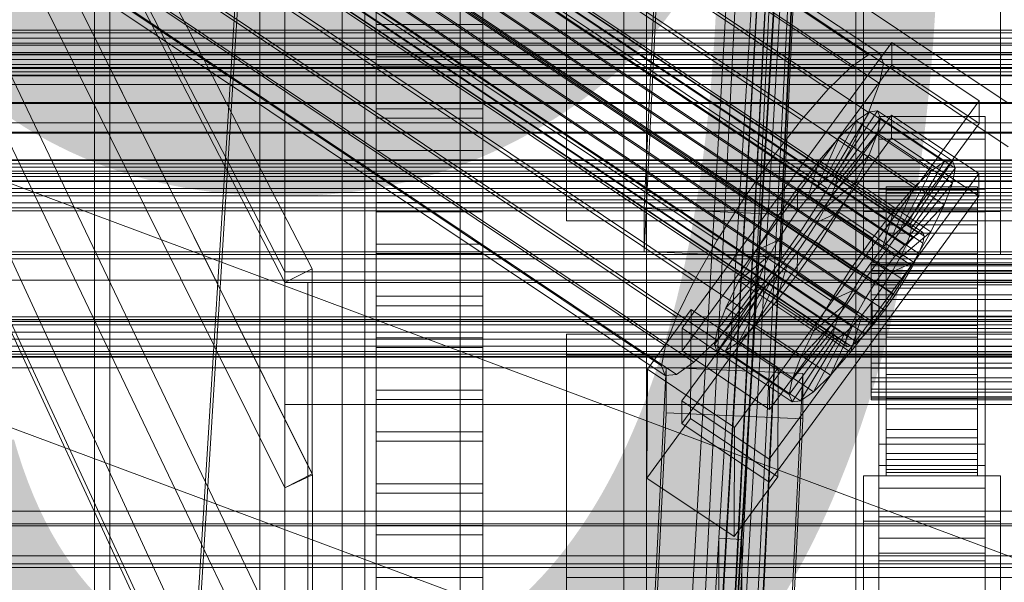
# Model space of a CAD drawing. Header units: millimetres. Extents: x -2233 to 65662, y -50530 to 6847.
# Tile 45 of 256: x -260 to -130, y -35165 to -35091. Entities that reach past the tile are written whole.
import ezdxf

# ---------------------------------------------------------------- set-up
doc = ezdxf.new("R2010")
doc.units = ezdxf.units.MM
for name, color, linetype, lineweight in [('COTAS_O', 1, 'Continuous', 0), ('frontal_C01', 7, 'Continuous', 0), ('frontal_C02', 7, 'Continuous', 0), ('frontal_C03', 7, 'Continuous', 0), ('frontal_C04', 7, 'Continuous', 0), ('frontal_C05', 7, 'Continuous', 0), ('frontal_mix-C02', 7, 'Continuous', 0), ('frontal_secador', 7, 'Continuous', 0), ('frontal_tolva-C01', 7, 'Continuous', 0)]:
    doc.layers.add(name, color=color, linetype=linetype, lineweight=lineweight)
doc.dimstyles.new('R19_100', dxfattribs={"dimtxt": 250, "dimasz": 150, "dimexe": 150, "dimexo": 80, "dimgap": 100, "dimtad": 1, "dimtih": 1, "dimtoh": 1, "dimdsep": 46, "dimcen": 0.09, "dimadec": 0, "dimazin": 0, "dimtfac": 1, "dimtdec": 4, "dimtofl": 0, "dimtmove": 0, "dimatfit": 3, "dimfxl": 1, "dimtolj": 1, "dimtzin": 0, "dimarcsym": 0})

# ---------------------------------------------------------------- blocks, each defined once
blk = doc.blocks.new('DIM_R32_41')
at = {"layer": 'COTAS_O'}
for p, q in [((-1850, -34800), (-1850, -35500)), ((-150, -34800), (-150, -35500)), ((-1850, -35500), (-1700, -35455)), ((-150, -35500), (-300, -35455)), ((-150, -35500), (-1850, -35500)), ((-1850, -35500), (-1700, -35545)), ((-150, -35500), (-300, -35545))]:
    blk.add_line(p, q, dxfattribs=at)
blk.add_text('1700 O', height=250, rotation=180, dxfattribs=at).set_placement((-1000, -35600))
blk = doc.blocks.new('DIM_R32_45')
at = {"layer": 'COTAS_O'}
for p, q in [((-1480, -35300), (-1330, -35255)), ((490, -35300), (340, -35255)), ((-1480, -36000), (-1480, -35300)), ((-1480, -35300), (490, -35300)), ((-1480, -35300), (-1330, -35345)), ((490, -35300), (340, -35345)), ((490, -36000), (490, -35300))]:
    blk.add_line(p, q, dxfattribs=at)
blk.add_text('1970 O', height=250, dxfattribs=at).set_placement((-495, -35200))
blk = doc.blocks.new('DIM_R32_47')
at = {"layer": 'COTAS_O'}
for p, q in [((-1400, -35300), (-1250, -35255)), ((1400, -35300), (1250, -35255)), ((-1400, -36000), (-1400, -35300)), ((-1400, -35300), (1400, -35300)), ((-1400, -35300), (-1250, -35345)), ((1400, -35300), (1250, -35345)), ((1400, -36000), (1400, -35300))]:
    blk.add_line(p, q, dxfattribs=at)
blk.add_text('2800 O', height=250, dxfattribs=at).set_placement((0, -35200))

msp = doc.modelspace()

# ---------------------------------------------------------------- linework, layer by layer
at = {"layer": 'frontal_C01'}
for p, q in [((-250, -33252.594), (-250, -35948.128)), ((-250, -35952.922), (-250, -33257.389)), ((-228.298, -34955.558), (-228.298, -35230.562)), ((-228.298, -35236.321), (-228.298, -34961.317)), ((-177.811, -35116.257), (-174.943, -35056.694)), ((-156.962, -35057.491), (-159.83, -35117.054)), ((-177.811, -35121.903), (-174.943, -35062.34)), ((-159.83, -35122.7), (-156.962, -35063.137)), ((-149, -35116.654), (-149, -35070.99)), ((-131, -35070.99), (-131, -35116.654)), ((-149, -35122.299), (-149, -35076.635)), ((-131, -35122.299), (-131, -35076.635)), ((-425, -35111.348), (425, -35111.348)), ((-159.83, -35117.054), (-177.811, -35116.257)), ((-177.811, -35116.257), (-177.811, -35121.903)), ((-159.83, -35122.7), (-159.83, -35117.054)), ((-131, -35116.654), (-149, -35116.654)), ((-149, -35116.654), (-149, -35122.299)), ((-131, -35122.299), (-131, -35116.654)), ((-177.811, -35121.903), (-159.83, -35122.7)), ((425, -35122.86), (-425, -35122.86)), ((-149, -35122.299), (-131, -35122.299)), ((425, -35125.687), (-425, -35125.687)), ((-425, -35137.199), (425, -35137.199)), ((430, -35161.857), (-430, -35161.857))]:
    msp.add_line(p, q, dxfattribs=at)
at = {"layer": 'frontal_C02'}
for p, q in [((-250, -32921.727), (-250, -35767.183)), ((-250, -35771.953), (-250, -32926.497)), ((-332.629, -34972.831), (-148.32, -35096.086)), ((-331.181, -34972.673), (-146.872, -35095.928)), ((-334.938, -34974.419), (-150.629, -35097.673)), ((-330.692, -34973.956), (-146.383, -35097.211)), ((-356.348, -34977.08), (-142.549, -35120.055)), ((-355.53, -34976.517), (-141.731, -35119.493)), ((-355.017, -34976.461), (-141.218, -35119.437)), ((-354.844, -34976.916), (-141.045, -35119.891)), ((-337.95, -34977.328), (-153.641, -35100.582)), ((-331.197, -34976.592), (-146.887, -35099.847)), ((-357.415, -34978.111), (-143.617, -35121.086)), ((-355.022, -34977.85), (-141.224, -35120.825)), ((-358.659, -34979.539), (-144.861, -35122.515)), ((-355.541, -34979.2), (-141.742, -35122.175)), ((-356.363, -34980.873), (-142.565, -35123.849)), ((-332.659, -34980.402), (-148.35, -35103.656)), ((-146.196, -35124.244), (-359.995, -34981.269)), ((-341.461, -34981.36), (-157.152, -35104.615)), ((-361.332, -34983.181), (-147.533, -35126.157)), ((-357.434, -34982.757), (-143.635, -35125.732)), ((-358.68, -34984.722), (-144.881, -35127.697)), ((-334.981, -34985.125), (-150.672, -35108.379)), ((-362.578, -34985.146), (-148.779, -35128.121)), ((-160.922, -35109.496), (-345.231, -34986.241)), ((-363.648, -34987.029), (-149.85, -35130.005)), ((-360.017, -34986.634), (-146.218, -35129.609)), ((-364.471, -34988.703), (-150.672, -35131.678)), ((-361.352, -34988.363), (-147.554, -35131.339)), ((-364.989, -34990.053), (-151.191, -35133.028)), ((-362.596, -34989.792), (-148.798, -35132.768)), ((-365.168, -34990.987), (-151.369, -35133.962)), ((-364.995, -34991.441), (-151.196, -35134.417)), ((-364.482, -34991.386), (-150.683, -35134.361)), ((-363.664, -34990.823), (-149.865, -35133.798)), ((-338.003, -34990.44), (-153.694, -35113.695)), ((-349.002, -34991.638), (-164.693, -35114.893)), ((-341.52, -34995.985), (-157.211, -35119.24)), ((-352.519, -34997.183), (-168.21, -35120.438)), ((-345.291, -35001.382), (-160.982, -35124.637)), ((-355.541, -35002.499), (-171.232, -35125.753)), ((-349.061, -35006.263), (-164.752, -35129.518)), ((-357.863, -35007.222), (-173.554, -35130.477)), ((-352.572, -35010.296), (-168.263, -35133.55)), ((-359.326, -35011.031), (-175.016, -35134.286)), ((-355.584, -35013.205), (-171.275, -35136.46)), ((-359.83, -35013.667), (-175.521, -35136.922)), ((-357.893, -35014.793), (-173.584, -35138.047)), ((-359.341, -35014.95), (-175.032, -35138.205)), ((-228.298, -35036.685), (-250, -35386.887)), ((-130, -35102.421), (-228.298, -35036.685)), ((-250, -35392.618), (-228.298, -35042.415)), ((-228.298, -35042.415), (-130, -35108.151)), ((-172.809, -35131.994), (-145.277, -35094.471)), ((-145.289, -35097.452), (-145.277, -35094.471)), ((-145.277, -35094.471), (-133.809, -35102.14)), ((-150.629, -35097.673), (-148.32, -35096.086)), ((-148.32, -35096.086), (-146.872, -35095.928)), ((-146.872, -35095.928), (-146.383, -35097.211)), ((-145.289, -35097.452), (-172.821, -35134.974)), ((-146.383, -35097.211), (-146.887, -35099.847)), ((-133.821, -35105.121), (-145.289, -35097.452)), ((-153.641, -35100.582), (-150.629, -35097.673)), ((-146.887, -35099.847), (-148.35, -35103.656)), ((-157.152, -35104.615), (-153.641, -35100.582)), ((-133.809, -35102.14), (-161.341, -35139.663)), ((-133.809, -35102.14), (-133.821, -35105.121)), ((-172.847, -35141.531), (-145.315, -35104.009)), ((-153.199, -35111.823), (-148.226, -35103.563)), ((-152.686, -35111.768), (-147.143, -35103.445)), ((-148.35, -35103.656), (-150.672, -35108.379)), ((-148.226, -35103.563), (-149.953, -35104.751)), ((-147.143, -35103.445), (-148.226, -35103.563)), ((-148.226, -35103.563), (-138.396, -35110.137)), ((-147.143, -35103.445), (-137.313, -35110.019)), ((-146.777, -35104.405), (-147.143, -35103.445)), ((-145.327, -35106.989), (-145.315, -35104.009)), ((-145.315, -35104.009), (-133.847, -35111.678)), ((-161.353, -35142.643), (-133.821, -35105.121)), ((-160.922, -35109.496), (-157.152, -35104.615)), ((-154.017, -35112.386), (-149.953, -35104.751)), ((-152.513, -35112.222), (-146.777, -35104.405)), ((-149.953, -35104.751), (-152.207, -35106.927)), ((-149.953, -35104.751), (-140.123, -35111.324)), ((-147.155, -35106.377), (-146.777, -35104.405)), ((-147, -35107.163), (-147, -35104.183)), ((-147, -35104.183), (-133, -35104.183)), ((-147, -35150.001), (-147, -35104.183)), ((-146.777, -35104.405), (-136.948, -35110.979)), ((-133, -35104.183), (-133, -35107.163)), ((-133, -35104.183), (-133, -35150.001)), ((-152.692, -35113.156), (-147.155, -35106.377)), ((-148.249, -35109.226), (-147.155, -35106.377)), ((-147.155, -35106.377), (-137.325, -35112.95)), ((-145.327, -35106.989), (-172.859, -35144.512)), ((-155.085, -35113.417), (-152.207, -35106.927)), ((-152.207, -35106.927), (-154.833, -35109.943)), ((-152.207, -35106.927), (-142.377, -35113.501)), ((-133, -35107.163), (-147, -35107.163)), ((-147, -35107.163), (-147, -35152.982)), ((-133.859, -35114.659), (-145.327, -35106.989)), ((-133, -35152.982), (-133, -35107.163)), ((-150.672, -35108.379), (-153.694, -35113.695)), ((-153.21, -35114.506), (-148.249, -35109.226)), ((-149.985, -35112.76), (-148.249, -35109.226)), ((-148.249, -35109.226), (-138.419, -35115.8)), ((-164.693, -35114.893), (-160.922, -35109.496)), ((-154.833, -35109.943), (-157.653, -35113.595)), ((-156.329, -35114.846), (-154.833, -35109.943)), ((-154.833, -35109.943), (-145.003, -35116.517)), ((-138.396, -35110.137), (-143.369, -35118.397)), ((-137.313, -35110.019), (-142.856, -35118.341)), ((-140.123, -35111.324), (-138.396, -35110.137)), ((-138.396, -35110.137), (-137.313, -35110.019)), ((-137.313, -35110.019), (-136.948, -35110.979)), ((-133.847, -35111.678), (-161.379, -35149.2)), ((-154.017, -35112.386), (-153.199, -35111.823)), ((-153.199, -35111.823), (-152.686, -35111.768)), ((-143.369, -35118.397), (-153.199, -35111.823)), ((-142.856, -35118.341), (-152.686, -35111.768)), ((-152.686, -35111.768), (-152.513, -35112.222)), ((-140.123, -35111.324), (-144.188, -35118.96)), ((-136.948, -35110.979), (-142.683, -35118.796)), ((-142.377, -35113.501), (-140.123, -35111.324)), ((-136.948, -35110.979), (-137.325, -35112.95)), ((-133.847, -35111.678), (-133.859, -35114.659)), ((-155.085, -35113.417), (-154.017, -35112.386)), ((-154.033, -35116.18), (-149.985, -35112.76)), ((-144.188, -35118.96), (-154.017, -35112.386)), ((-152.692, -35113.156), (-153.21, -35114.506)), ((-152.513, -35112.222), (-152.692, -35113.156)), ((-142.862, -35119.73), (-152.692, -35113.156)), ((-142.683, -35118.796), (-152.513, -35112.222)), ((-152.246, -35116.736), (-149.985, -35112.76)), ((-149.985, -35112.76), (-140.156, -35119.333)), ((-137.325, -35112.95), (-142.862, -35119.73)), ((-137.325, -35112.95), (-138.419, -35115.8)), ((-157.653, -35113.595), (-160.474, -35117.632)), ((-157.653, -35113.595), (-157.665, -35116.575)), ((-147.823, -35120.168), (-157.653, -35113.595)), ((-153.694, -35113.695), (-157.211, -35119.24)), ((-156.329, -35114.846), (-155.085, -35113.417)), ((-145.255, -35119.99), (-155.085, -35113.417)), ((-147, -35116.701), (-147, -35113.721)), ((-147, -35113.721), (-133, -35113.721)), ((-147, -35159.539), (-147, -35113.721)), ((-146, -35123.404), (-146, -35113.412)), ((-146, -35113.412), (-146, -35113.858)), ((-146, -35113.412), (-134, -35113.412)), ((-146, -35114.26), (-146, -35113.412)), ((-146, -35123.615), (-146, -35113.858)), ((-146, -35113.858), (-146, -35115.568)), ((-146, -35113.858), (-134, -35113.858)), ((-146, -35123.806), (-146, -35114.26)), ((-146, -35114.26), (-134, -35114.26)), ((-146, -35116.344), (-146, -35114.26)), ((-142.377, -35113.501), (-145.255, -35119.99)), ((-145.003, -35116.517), (-142.377, -35113.501)), ((-134, -35113.858), (-134, -35113.412)), ((-134, -35113.412), (-134, -35123.404)), ((-134, -35113.412), (-134, -35114.26)), ((-134, -35115.568), (-134, -35113.858)), ((-134, -35113.858), (-134, -35123.615)), ((-134, -35114.26), (-134, -35123.806)), ((-134, -35114.26), (-134, -35116.344)), ((-133, -35113.721), (-133, -35116.701)), ((-133, -35113.721), (-133, -35159.539)), ((-168.21, -35120.438), (-164.693, -35114.893)), ((-161.391, -35152.181), (-133.859, -35114.659)), ((-157.665, -35116.575), (-156.329, -35114.846)), ((-146.499, -35121.419), (-156.329, -35114.846)), ((-153.21, -35114.506), (-154.033, -35116.18)), ((-143.38, -35121.08), (-153.21, -35114.506)), ((-146, -35124.425), (-146, -35115.568)), ((-146, -35115.568), (-146, -35118.424)), ((-146, -35115.568), (-134, -35115.568)), ((-134, -35118.424), (-134, -35115.568)), ((-134, -35115.568), (-134, -35124.425)), ((-159.001, -35118.487), (-157.665, -35116.575)), ((-157.665, -35116.575), (-147.835, -35123.149)), ((-154.033, -35116.18), (-155.103, -35118.063)), ((-155.103, -35118.063), (-152.246, -35116.736)), ((-154.877, -35120.883), (-152.246, -35116.736)), ((-144.203, -35122.753), (-154.033, -35116.18)), ((-152.246, -35116.736), (-142.416, -35123.309)), ((-147.823, -35120.168), (-145.003, -35116.517)), ((-133, -35116.701), (-147, -35116.701)), ((-147, -35116.701), (-147, -35162.519)), ((-145.003, -35116.517), (-146.499, -35121.419)), ((-146, -35124.793), (-146, -35116.344)), ((-146, -35116.344), (-134, -35116.344)), ((-146, -35119.521), (-146, -35116.344)), ((-138.419, -35115.8), (-143.38, -35121.08)), ((-138.419, -35115.8), (-140.156, -35119.333)), ((-134, -35116.344), (-134, -35124.793)), ((-134, -35116.344), (-134, -35119.521)), ((-133, -35162.519), (-133, -35116.701)), ((-160.474, -35117.632), (-163.105, -35121.78)), ((-159.001, -35118.487), (-160.474, -35117.632)), ((-160.474, -35117.632), (-150.644, -35124.205)), ((-155.103, -35118.063), (-156.35, -35120.028)), ((-145.274, -35124.637), (-155.103, -35118.063)), ((-142.856, -35118.341), (-143.369, -35118.397)), ((-142.683, -35118.796), (-142.856, -35118.341)), ((-157.211, -35119.24), (-160.982, -35124.637)), ((-160.247, -35120.452), (-159.001, -35118.487)), ((-149.171, -35125.061), (-159.001, -35118.487)), ((-146, -35125.778), (-146, -35118.424)), ((-146, -35118.424), (-146, -35122.233)), ((-146, -35118.424), (-134, -35118.424)), ((-146, -35126.298), (-146, -35119.521)), ((-146, -35119.521), (-134, -35119.521)), ((-146, -35123.577), (-146, -35119.521)), ((-144.188, -35118.96), (-145.255, -35119.99)), ((-140.156, -35119.333), (-144.203, -35122.753)), ((-143.369, -35118.397), (-144.188, -35118.96)), ((-142.862, -35119.73), (-142.683, -35118.796)), ((-142.549, -35120.055), (-141.731, -35119.493)), ((-140.156, -35119.333), (-142.416, -35123.309)), ((-141.731, -35119.493), (-141.218, -35119.437)), ((-141.218, -35119.437), (-141.045, -35119.891)), ((-134, -35122.233), (-134, -35118.424)), ((-134, -35118.424), (-134, -35125.778)), ((-134, -35119.521), (-134, -35126.298)), ((-134, -35119.521), (-134, -35123.577)), ((-171.232, -35125.753), (-168.21, -35120.438)), ((-160.247, -35120.452), (-163.105, -35121.78)), ((-161.318, -35122.336), (-160.247, -35120.452)), ((-150.417, -35127.026), (-160.247, -35120.452)), ((-157.698, -35124.921), (-154.877, -35120.883)), ((-156.35, -35120.028), (-157.686, -35121.94)), ((-156.35, -35120.028), (-154.877, -35120.883)), ((-146.52, -35126.601), (-156.35, -35120.028)), ((-154.877, -35120.883), (-145.047, -35127.457)), ((-150.644, -35124.205), (-147.823, -35120.168)), ((-147.835, -35123.149), (-147.823, -35120.168)), ((-145.255, -35119.99), (-146.499, -35121.419)), ((-143.617, -35121.086), (-142.549, -35120.055)), ((-143.38, -35121.08), (-142.862, -35119.73)), ((-141.224, -35120.825), (-141.742, -35122.175)), ((-141.045, -35119.891), (-141.224, -35120.825)), ((-163.105, -35121.78), (-165.365, -35125.756)), ((-163.105, -35121.78), (-153.275, -35128.353)), ((-157.686, -35121.94), (-159.022, -35123.67)), ((-157.686, -35121.94), (-157.698, -35124.921)), ((-147.856, -35128.514), (-157.686, -35121.94)), ((-146.499, -35121.419), (-147.835, -35123.149)), ((-146, -35127.582), (-146, -35122.233)), ((-146, -35122.233), (-146, -35126.734)), ((-146, -35122.233), (-134, -35122.233)), ((-144.861, -35122.515), (-143.617, -35121.086)), ((-144.203, -35122.753), (-143.38, -35121.08)), ((-141.742, -35122.175), (-142.565, -35123.849)), ((-134, -35126.734), (-134, -35122.233)), ((-134, -35122.233), (-134, -35127.582)), ((-161.318, -35122.336), (-165.365, -35125.756)), ((-162.14, -35124.009), (-161.318, -35122.336)), ((-151.488, -35128.909), (-161.318, -35122.336)), ((-147.835, -35123.149), (-149.171, -35125.061)), ((-148, -35123.806), (-148, -35123.404)), ((-148, -35123.404), (-148, -35123.615)), ((-148, -35123.404), (148, -35123.404)), ((-146.196, -35124.244), (-144.861, -35122.515)), ((-146, -35123.615), (-146, -35123.404)), ((-134, -35123.404), (-146, -35123.404)), ((-146, -35123.404), (-146, -35123.806)), ((-145.274, -35124.637), (-144.203, -35122.753)), ((-142.416, -35123.309), (-145.274, -35124.637)), ((-142.416, -35123.309), (-145.047, -35127.457)), ((-134, -35123.404), (-134, -35123.615)), ((-134, -35123.806), (-134, -35123.404)), ((-162.14, -35124.009), (-167.102, -35129.289)), ((-160.982, -35124.637), (-164.752, -35129.518)), ((-162.659, -35125.359), (-162.14, -35124.009)), ((-152.311, -35130.583), (-162.14, -35124.009)), ((-159.022, -35123.67), (-160.518, -35128.572)), ((-159.022, -35123.67), (-160.266, -35125.098)), ((-149.192, -35130.243), (-159.022, -35123.67)), ((-153.275, -35128.353), (-150.644, -35124.205)), ((-150.644, -35124.205), (-149.171, -35125.061)), ((-148, -35123.615), (-148, -35124.425)), ((-148, -35123.615), (148, -35123.615)), ((-148, -35124.793), (-148, -35123.806)), ((-148, -35123.806), (148, -35123.806)), ((-148, -35124.425), (-148, -35125.778)), ((-148, -35124.425), (148, -35124.425)), ((-148, -35126.298), (-148, -35124.793)), ((-148, -35124.793), (148, -35124.793)), ((-147.533, -35126.157), (-146.196, -35124.244)), ((-146.52, -35126.601), (-145.274, -35124.637)), ((-146, -35128.219), (-146, -35123.577)), ((-146, -35123.577), (-134, -35123.577)), ((-146, -35128.233), (-146, -35123.577)), ((-146, -35124.425), (-146, -35123.615)), ((-134, -35123.615), (-146, -35123.615)), ((-134, -35123.806), (-146, -35123.806)), ((-146, -35123.806), (-146, -35124.793)), ((-146, -35125.778), (-146, -35124.425)), ((-134, -35124.425), (-146, -35124.425)), ((-134, -35124.793), (-146, -35124.793)), ((-146, -35124.793), (-146, -35126.298)), ((-142.565, -35123.849), (-143.635, -35125.732)), ((-134, -35123.577), (-134, -35128.219)), ((-134, -35123.577), (-134, -35128.233)), ((-134, -35123.615), (-134, -35124.425)), ((-134, -35124.793), (-134, -35123.806)), ((-134, -35124.425), (-134, -35125.778)), ((-134, -35126.298), (-134, -35124.793)), ((-173.554, -35130.477), (-171.232, -35125.753)), ((-162.659, -35125.359), (-168.196, -35132.138)), ((-165.365, -35125.756), (-167.102, -35129.289)), ((-165.365, -35125.756), (-155.535, -35132.329)), ((-160.266, -35125.098), (-163.144, -35131.588)), ((-162.837, -35126.293), (-162.659, -35125.359)), ((-152.829, -35131.933), (-162.659, -35125.359)), ((-160.266, -35125.098), (-161.333, -35126.129)), ((-160.518, -35128.572), (-157.698, -35124.921)), ((-150.436, -35131.672), (-160.266, -35125.098)), ((-157.698, -35124.921), (-147.868, -35131.494)), ((-149.171, -35125.061), (-150.417, -35127.026)), ((-148, -35125.778), (-148, -35127.582)), ((-148, -35125.778), (148, -35125.778)), ((-146, -35127.582), (-146, -35125.778)), ((-134, -35125.778), (-146, -35125.778)), ((-143.635, -35125.732), (-144.881, -35127.697)), ((-134, -35125.778), (-134, -35127.582)), ((-162.837, -35126.293), (-168.573, -35134.11)), ((-162.664, -35126.748), (-168.208, -35135.07)), ((-162.151, -35126.692), (-167.125, -35134.952)), ((-161.333, -35126.129), (-165.397, -35133.764)), ((-162.664, -35126.748), (-162.837, -35126.293)), ((-153.008, -35132.867), (-162.837, -35126.293)), ((-162.151, -35126.692), (-162.664, -35126.748)), ((-152.835, -35133.321), (-162.664, -35126.748)), ((-161.333, -35126.129), (-162.151, -35126.692)), ((-152.321, -35133.265), (-162.151, -35126.692)), ((-151.503, -35132.703), (-161.333, -35126.129)), ((-153.275, -35128.353), (-150.417, -35127.026)), ((-150.417, -35127.026), (-151.488, -35128.909)), ((-148.779, -35128.121), (-147.533, -35126.157)), ((-148, -35128.219), (-148, -35126.298)), ((-148, -35126.298), (148, -35126.298)), ((-147.856, -35128.514), (-146.52, -35126.601)), ((-145.047, -35127.457), (-146.52, -35126.601)), ((-134, -35126.298), (-146, -35126.298)), ((-146, -35126.298), (-146, -35128.219)), ((-146, -35126.734), (-146, -35129.714)), ((-134, -35126.734), (-146, -35126.734)), ((-146, -35126.734), (-146, -35131.621)), ((-134, -35128.219), (-134, -35126.298)), ((-134, -35129.714), (-134, -35126.734)), ((-134, -35131.621), (-134, -35126.734)), ((-163.144, -35131.588), (-160.518, -35128.572)), ((-160.518, -35128.572), (-150.688, -35135.145)), ((-155.535, -35132.329), (-153.275, -35128.353)), ((-149.85, -35130.005), (-148.779, -35128.121)), ((-149.192, -35130.243), (-147.856, -35128.514)), ((-148, -35127.582), (-148, -35129.714)), ((-148, -35127.582), (148, -35127.582)), ((-148, -35130.424), (-148, -35128.219)), ((-148, -35128.219), (148, -35128.219)), ((-145.047, -35127.457), (-147.868, -35131.494)), ((-147.868, -35131.494), (-147.856, -35128.514)), ((-144.881, -35127.697), (-146.218, -35129.609)), ((-146, -35129.714), (-146, -35127.582)), ((-134, -35127.582), (-146, -35127.582)), ((-134, -35128.219), (-146, -35128.219)), ((-146, -35128.219), (-146, -35130.424)), ((-146, -35130.424), (-146, -35128.233)), ((-146, -35128.233), (-134, -35128.233)), ((-146, -35133.173), (-146, -35128.233)), ((-134, -35127.582), (-134, -35129.714)), ((-134, -35130.424), (-134, -35128.219)), ((-134, -35128.233), (-134, -35130.424)), ((-134, -35128.233), (-134, -35133.173)), ((-177.394, -35137.353), (-171.658, -35129.536)), ((-171.715, -35143.843), (-171.658, -35129.536)), ((-171.658, -35129.536), (-160.19, -35137.205)), ((-164.752, -35129.518), (-168.263, -35133.55)), ((-167.102, -35129.289), (-168.196, -35132.138)), ((-167.102, -35129.289), (-157.272, -35135.862)), ((-155.535, -35132.329), (-151.488, -35128.909)), ((-151.488, -35128.909), (-152.311, -35130.583)), ((-150.672, -35131.678), (-149.85, -35130.005)), ((-148, -35129.714), (-148, -35132.029)), ((148, -35129.714), (-148, -35129.714)), ((-146.218, -35129.609), (-147.554, -35131.339)), ((-146, -35129.714), (-134, -35129.714)), ((-146, -35132.029), (-146, -35129.714)), ((-134, -35129.714), (-134, -35132.029)), ((-175.016, -35134.286), (-173.554, -35130.477)), ((-157.272, -35135.862), (-152.311, -35130.583)), ((-152.311, -35130.583), (-152.829, -35131.933)), ((-150.688, -35135.145), (-149.192, -35130.243)), ((-150.436, -35131.672), (-149.192, -35130.243)), ((-148, -35132.764), (-148, -35130.424)), ((-148, -35130.424), (148, -35130.424)), ((-134, -35130.424), (-146, -35130.424)), ((-146, -35130.424), (-146, -35132.764)), ((-134, -35132.764), (-134, -35130.424)), ((-172.809, -35131.994), (-172.821, -35134.974)), ((-161.341, -35139.663), (-172.809, -35131.994)), ((-168.196, -35132.138), (-168.573, -35134.11)), ((-168.196, -35132.138), (-158.366, -35138.712)), ((-165.397, -35133.764), (-163.144, -35131.588)), ((-163.144, -35131.588), (-153.314, -35138.162)), ((-158.366, -35138.712), (-152.829, -35131.933)), ((-157.272, -35135.862), (-155.535, -35132.329)), ((-153.314, -35138.162), (-150.436, -35131.672)), ((-152.829, -35131.933), (-153.008, -35132.867)), ((-151.503, -35132.703), (-150.436, -35131.672)), ((-151.191, -35133.028), (-150.672, -35131.678)), ((-147.868, -35131.494), (-150.688, -35135.145)), ((-147.554, -35131.339), (-148.798, -35132.768)), ((-148, -35132.029), (-148, -35134.369)), ((-148, -35132.029), (148, -35132.029)), ((-146, -35132.029), (-146, -35131.621)), ((-146, -35131.621), (-146, -35136.561)), ((-146, -35131.621), (-134, -35131.621)), ((-146, -35134.369), (-146, -35132.029)), ((-134, -35132.029), (-146, -35132.029)), ((-134, -35136.561), (-134, -35131.621)), ((-134, -35131.621), (-134, -35132.029)), ((-134, -35132.029), (-134, -35134.369)), ((-168.263, -35133.55), (-171.275, -35136.46)), ((-167.125, -35134.952), (-165.397, -35133.764)), ((-165.397, -35133.764), (-155.567, -35140.338)), ((-158.743, -35140.684), (-153.008, -35132.867)), ((-158.378, -35141.643), (-152.835, -35133.321)), ((-157.295, -35141.525), (-152.321, -35133.265)), ((-155.567, -35140.338), (-151.503, -35132.703)), ((-153.008, -35132.867), (-152.835, -35133.321)), ((-152.835, -35133.321), (-152.321, -35133.265)), ((-152.321, -35133.265), (-151.503, -35132.703)), ((-151.369, -35133.962), (-151.191, -35133.028)), ((-149.865, -35133.798), (-150.683, -35134.361)), ((-148.798, -35132.768), (-149.865, -35133.798)), ((-148, -35135.079), (-148, -35132.764)), ((-148, -35132.764), (148, -35132.764)), ((-146, -35132.764), (-146, -35133.173)), ((-134, -35132.764), (-146, -35132.764)), ((-146, -35132.764), (-146, -35135.079)), ((-146, -35133.173), (-134, -35133.173)), ((-146, -35138.06), (-146, -35133.173)), ((-134, -35133.173), (-134, -35132.764)), ((-134, -35135.079), (-134, -35132.764)), ((-134, -35133.173), (-134, -35138.06)), ((-175.521, -35136.922), (-175.016, -35134.286)), ((-172.821, -35134.974), (-161.353, -35142.643)), ((-168.573, -35134.11), (-168.208, -35135.07)), ((-168.573, -35134.11), (-158.743, -35140.684)), ((-168.208, -35135.07), (-167.125, -35134.952)), ((-168.208, -35135.07), (-158.378, -35141.643)), ((-167.125, -35134.952), (-157.295, -35141.525)), ((-150.688, -35135.145), (-153.314, -35138.162)), ((-151.196, -35134.417), (-151.369, -35133.962)), ((-150.683, -35134.361), (-151.196, -35134.417)), ((-148, -35134.369), (-148, -35136.575)), ((-148, -35134.369), (148, -35134.369)), ((-148, -35137.211), (-148, -35135.079)), ((-148, -35135.079), (148, -35135.079)), ((-146, -35136.575), (-146, -35134.369)), ((-146, -35134.369), (-146, -35136.561)), ((-134, -35134.369), (-146, -35134.369)), ((-146, -35135.079), (-146, -35138.06)), ((-134, -35135.079), (-146, -35135.079)), ((-146, -35135.079), (-146, -35137.211)), ((-134, -35136.561), (-134, -35134.369)), ((-134, -35134.369), (-134, -35136.575)), ((-134, -35138.06), (-134, -35135.079)), ((-134, -35137.211), (-134, -35135.079)), ((-171.275, -35136.46), (-173.584, -35138.047)), ((-158.366, -35138.712), (-157.272, -35135.862)), ((-177.811, -35196.412), (-174.943, -35137.146)), ((-177.394, -35137.353), (-177.451, -35151.66)), ((-165.926, -35145.022), (-177.394, -35137.353)), ((-175.032, -35138.205), (-175.521, -35136.922)), ((-174.943, -35143.109), (-174.943, -35137.146)), ((-174.943, -35137.146), (-156.962, -35137.939)), ((-160.19, -35137.205), (-165.926, -35145.022)), ((-160.19, -35137.205), (-160.247, -35151.512)), ((-148, -35136.575), (-148, -35138.495)), ((-148, -35136.575), (148, -35136.575)), ((-148, -35139.015), (-148, -35137.211)), ((-148, -35137.211), (148, -35137.211)), ((-146, -35136.561), (-146, -35141.217)), ((-146, -35136.561), (-134, -35136.561)), ((-146, -35138.495), (-146, -35136.575)), ((-146, -35136.575), (-146, -35141.217)), ((-134, -35136.575), (-146, -35136.575)), ((-146, -35137.211), (-146, -35142.561)), ((-134, -35137.211), (-146, -35137.211)), ((-146, -35137.211), (-146, -35139.015)), ((-134, -35141.217), (-134, -35136.561)), ((-134, -35141.217), (-134, -35136.575)), ((-134, -35136.575), (-134, -35138.495)), ((-134, -35142.561), (-134, -35137.211)), ((-134, -35139.015), (-134, -35137.211)), ((-173.584, -35138.047), (-175.032, -35138.205)), ((-156.962, -35137.939), (-159.83, -35197.205)), ((-158.743, -35140.684), (-158.366, -35138.712)), ((-156.962, -35137.939), (-156.962, -35143.901)), ((-153.314, -35138.162), (-155.567, -35140.338)), ((-148, -35138.495), (-148, -35140.001)), ((-148, -35138.495), (148, -35138.495)), ((-148, -35140.368), (-148, -35139.015)), ((-148, -35139.015), (148, -35139.015)), ((-146, -35138.06), (-134, -35138.06)), ((-146, -35142.561), (-146, -35138.06)), ((-146, -35140.001), (-146, -35138.495)), ((-146, -35138.495), (-146, -35145.272)), ((-134, -35138.495), (-146, -35138.495)), ((-146, -35139.015), (-146, -35146.369)), ((-134, -35139.015), (-146, -35139.015)), ((-146, -35139.015), (-146, -35140.368)), ((-134, -35138.06), (-134, -35142.561)), ((-134, -35145.272), (-134, -35138.495)), ((-134, -35138.495), (-134, -35140.001)), ((-134, -35146.369), (-134, -35139.015)), ((-134, -35140.368), (-134, -35139.015)), ((-161.353, -35142.643), (-161.341, -35139.663)), ((-155.567, -35140.338), (-157.295, -35141.525)), ((-148, -35140.001), (-148, -35140.988)), ((-148, -35140.001), (148, -35140.001)), ((-146, -35140.988), (-146, -35140.001)), ((-146, -35140.001), (-146, -35148.449)), ((-134, -35140.001), (-146, -35140.001)), ((-134, -35148.449), (-134, -35140.001)), ((-134, -35140.001), (-134, -35140.988)), ((-172.847, -35141.531), (-172.859, -35144.512)), ((-161.379, -35149.2), (-172.847, -35141.531)), ((-158.378, -35141.643), (-158.743, -35140.684)), ((-157.295, -35141.525), (-158.378, -35141.643)), ((-148, -35141.178), (-148, -35140.368)), ((-148, -35140.368), (148, -35140.368)), ((-148, -35140.988), (-148, -35141.389)), ((-148, -35140.988), (148, -35140.988)), ((-148, -35141.389), (-148, -35141.178)), ((-148, -35141.178), (148, -35141.178)), ((-148, -35141.389), (148, -35141.389)), ((-146, -35140.368), (-146, -35149.225)), ((-134, -35140.368), (-146, -35140.368)), ((-146, -35140.368), (-146, -35141.178)), ((-146, -35141.389), (-146, -35140.988)), ((-146, -35140.988), (-146, -35150.533)), ((-134, -35140.988), (-146, -35140.988)), ((-146, -35141.178), (-146, -35150.935)), ((-134, -35141.178), (-146, -35141.178)), ((-146, -35141.178), (-146, -35141.389)), ((-146, -35141.217), (-146, -35145.272)), ((-146, -35141.217), (-134, -35141.217)), ((-146, -35141.389), (-146, -35151.381)), ((-134, -35141.389), (-146, -35141.389)), ((-134, -35149.225), (-134, -35140.368)), ((-134, -35141.178), (-134, -35140.368)), ((-134, -35150.533), (-134, -35140.988)), ((-134, -35140.988), (-134, -35141.389)), ((-134, -35150.935), (-134, -35141.178)), ((-134, -35141.389), (-134, -35141.178)), ((-134, -35145.272), (-134, -35141.217)), ((-134, -35151.381), (-134, -35141.389)), ((-146, -35142.561), (-134, -35142.561)), ((-146, -35146.369), (-146, -35142.561)), ((-134, -35142.561), (-134, -35146.369)), ((-177.811, -35202.374), (-174.943, -35143.109)), ((-171.715, -35143.843), (-177.451, -35151.66)), ((-156.962, -35143.901), (-174.943, -35143.109)), ((-160.247, -35151.512), (-171.715, -35143.843)), ((-159.83, -35203.167), (-156.962, -35143.901)), ((-172.859, -35144.512), (-161.391, -35152.181)), ((-165.983, -35159.329), (-165.926, -35145.022)), ((-146, -35145.272), (-146, -35148.449)), ((-146, -35145.272), (-134, -35145.272)), ((-134, -35148.449), (-134, -35145.272)), ((-146, -35146.369), (-134, -35146.369)), ((-146, -35149.225), (-146, -35146.369)), ((-134, -35146.369), (-134, -35149.225)), ((-147, -35161.504), (-147, -35147.198)), ((-147, -35147.198), (-133, -35147.198)), ((-147, -35156.743), (-147, -35147.198)), ((-133, -35147.198), (-133, -35161.504)), ((-133, -35147.198), (-133, -35156.743)), ((-161.391, -35152.181), (-161.379, -35149.2)), ((-146, -35148.449), (-146, -35150.533)), ((-146, -35148.449), (-134, -35148.449)), ((-146, -35149.225), (-134, -35149.225)), ((-146, -35150.935), (-146, -35149.225)), ((-134, -35150.533), (-134, -35148.449)), ((-134, -35149.225), (-134, -35150.935)), ((-133, -35150.001), (-147, -35150.001)), ((-147, -35150.001), (-147, -35152.982)), ((-146, -35150.533), (-146, -35151.381)), ((-146, -35150.533), (-134, -35150.533)), ((-134, -35151.381), (-134, -35150.533)), ((-133, -35152.982), (-133, -35150.001)), ((-177.451, -35151.66), (-165.983, -35159.329)), ((-165.983, -35159.329), (-160.247, -35151.512)), ((-149, -35157.332), (-149, -35151.371)), ((-149, -35151.371), (-131, -35151.371)), ((-149, -35196.807), (-149, -35151.371)), ((-146, -35150.935), (-134, -35150.935)), ((-146, -35151.381), (-146, -35150.935)), ((-146, -35151.381), (-134, -35151.381)), ((-134, -35150.935), (-134, -35151.381)), ((-131, -35151.371), (-131, -35157.332)), ((-131, -35151.371), (-131, -35196.807)), ((-147, -35152.982), (-133, -35152.982)), ((-133, -35156.743), (-147, -35156.743)), ((-147, -35156.743), (-147, -35171.05)), ((-133, -35171.05), (-133, -35156.743)), ((-131, -35157.332), (-149, -35157.332)), ((-149, -35202.768), (-149, -35157.332)), ((-131, -35202.768), (-131, -35157.332)), ((-133, -35159.539), (-147, -35159.539)), ((-147, -35159.539), (-147, -35162.519)), ((-133, -35162.519), (-133, -35159.539)), ((-133, -35161.504), (-147, -35161.504)), ((-147, -35161.504), (-147, -35171.05)), ((-133, -35171.05), (-133, -35161.504)), ((-147, -35162.519), (-133, -35162.519))]:
    msp.add_line(p, q, dxfattribs=at)
at = {"layer": 'frontal_C03'}
for p, q in [((1420.241, -35740.004), (-1409.759, -34684.606)), ((1409.759, -35768.113), (-1420.241, -34712.715)), ((1250, -35092.833), (-1250, -35092.833)), ((1250, -35093.219), (-1250, -35093.219)), ((1496, -35094.536), (-1496, -35094.536)), ((1496, -35094.563), (-1496, -35094.563)), ((1250, -35093.885), (-1250, -35093.885)), ((-1250, -35094.817), (1250, -35094.817)), ((1496, -35096.004), (-1496, -35096.004)), ((1496, -35096.081), (-1496, -35096.081)), ((1250, -35095.759), (-1250, -35095.759)), ((1250, -35096.691), (-1250, -35096.691)), ((1250, -35097.357), (-1250, -35097.357)), ((1496, -35098.744), (-1496, -35098.744)), ((1496, -35098.859), (-1496, -35098.859)), ((1250, -35097.743), (-1250, -35097.743)), ((1250, -35097.898), (-1250, -35097.898)), ((-1250, -35098.33), (1250, -35098.33)), ((1496, -35102.339), (-1496, -35102.339)), ((-1496, -35102.474), (1496, -35102.474)), ((1496, -35106.24), (-1496, -35106.24)), ((1496, -35106.375), (-1496, -35106.375)), ((1496, -35109.855), (-1496, -35109.855)), ((1496, -35109.97), (-1496, -35109.97)), ((1250, -35110.384), (-1250, -35110.384)), ((1250, -35110.816), (-1250, -35110.816)), ((1250, -35111.667), (-1250, -35111.667)), ((1496, -35112.633), (-1496, -35112.633)), ((1496, -35112.71), (-1496, -35112.71)), ((1250, -35112.053), (-1250, -35112.053)), ((1250, -35112.719), (-1250, -35112.719)), ((1496, -35114.151), (-1496, -35114.151)), ((1496, -35114.178), (-1496, -35114.178)), ((-1250, -35113.651), (1250, -35113.651)), ((1250, -35114.593), (-1250, -35114.593)), ((1250, -35115.525), (-1250, -35115.525)), ((1250, -35116.191), (-1250, -35116.191)), ((1250, -35116.577), (-1250, -35116.577)), ((1250, -35121.952), (-1250, -35121.952)), ((1250, -35122.318), (-1250, -35122.318)), ((1250, -35130.5), (-1250, -35130.5)), ((1250, -35130.841), (-1250, -35130.841)), ((1250, -35130.887), (-1250, -35130.887)), ((1250, -35131.086), (-1250, -35131.086)), ((1250, -35131.553), (-1250, -35131.553)), ((-1250, -35132.485), (1250, -35132.485)), ((1250, -35133.427), (-1250, -35133.427)), ((1250, -35134.359), (-1250, -35134.359)), ((1250, -35135.025), (-1250, -35135.025)), ((1250, -35135.411), (-1250, -35135.411)), ((1250, -35135.699), (-1250, -35135.699)), ((1250, -35135.784), (-1250, -35135.784)), ((1250, -35156.002), (-1250, -35156.002)), ((1250, -35157.682), (-1250, -35157.682)), ((1250, -35157.935), (-1250, -35157.935)), ((1250, -35162.91), (-1250, -35162.91)), ((1250, -35163.405), (-1250, -35163.405))]:
    msp.add_line(p, q, dxfattribs=at)
at = {"layer": 'frontal_C04'}
for p, q in [((-225, -35487.488), (-225, -34411.606)), ((-225, -34417.244), (-225, -35493.126)), ((-250, -35516.618), (-250, -34440.737)), ((-225, -34440.737), (-225, -35516.618)), ((-225, -35634.08), (-225, -34558.198)), ((-225, -34563.836), (-225, -35639.718)), ((-250, -34605.183), (-250, -35681.065)), ((-225, -34605.183), (-225, -35681.065)), ((-248, -35988), (-248, -34670.697)), ((-202, -35988), (-202, -34670.697)), ((-248, -35988), (-248, -34968.218)), ((-202, -35988), (-202, -34968.218)), ((-213, -35060.622), (-213, -35096.33)), ((-199, -35096.33), (-199, -35060.622)), ((-213, -35103.171), (-213, -35067.462)), ((-199, -35067.462), (-199, -35103.171)), ((-213, -35072.935), (-213, -35108.643)), ((-199, -35108.643), (-199, -35072.935)), ((-213, -35115.483), (-213, -35079.775)), ((-199, -35079.775), (-199, -35115.483)), ((-188, -35083.192), (-188, -35115.141)), ((-213, -35085.248), (-213, -35120.956)), ((-213, -35092.088), (-213, -35085.248)), ((-199, -35120.956), (-199, -35085.248)), ((-199, -35085.248), (-199, -35092.088)), ((-188, -35117.878), (-188, -35085.928)), ((-213, -35092.088), (-199, -35092.088)), ((-213, -35127.796), (-213, -35092.088)), ((-199, -35092.088), (-199, -35127.796)), ((-213, -35096.33), (-199, -35096.33)), ((-213, -35096.33), (-213, -35103.171)), ((-199, -35096.33), (-199, -35103.171)), ((-199, -35097.56), (-213, -35097.56)), ((-213, -35097.56), (-213, -35133.269)), ((-213, -35104.401), (-213, -35097.56)), ((-199, -35133.269), (-199, -35097.56)), ((-199, -35097.56), (-199, -35104.401)), ((-199, -35103.171), (-213, -35103.171)), ((-213, -35104.401), (-199, -35104.401)), ((-213, -35140.109), (-213, -35104.401)), ((-199, -35104.401), (-199, -35140.109)), ((-213, -35108.643), (-199, -35108.643)), ((-213, -35108.643), (-213, -35115.483)), ((-199, -35108.643), (-199, -35115.483)), ((-199, -35109.873), (-213, -35109.873)), ((-213, -35109.873), (-213, -35145.581)), ((-213, -35116.713), (-213, -35109.873)), ((-199, -35145.581), (-199, -35109.873)), ((-199, -35109.873), (-199, -35116.713)), ((-199, -35115.483), (-213, -35115.483)), ((-188, -35115.141), (188, -35115.141)), ((-188, -35115.141), (-188, -35117.878)), ((-213, -35116.713), (-199, -35116.713)), ((-213, -35152.422), (-213, -35116.713)), ((-199, -35116.713), (-199, -35152.422)), ((188, -35117.878), (-188, -35117.878)), ((-213, -35120.956), (-199, -35120.956)), ((-213, -35120.956), (-213, -35127.796)), ((-199, -35122.186), (-213, -35122.186)), ((-213, -35122.186), (-213, -35157.894)), ((-213, -35129.026), (-213, -35122.186)), ((-199, -35120.956), (-199, -35127.796)), ((-199, -35157.894), (-199, -35122.186)), ((-199, -35122.186), (-199, -35129.026)), ((-199, -35127.796), (-213, -35127.796)), ((-213, -35129.026), (-199, -35129.026)), ((-213, -35164.734), (-213, -35129.026)), ((-199, -35129.026), (-199, -35164.734)), ((-213, -35133.269), (-199, -35133.269)), ((-213, -35133.269), (-213, -35140.109)), ((-199, -35133.269), (-199, -35140.109)), ((188, -35132.785), (-188, -35132.785)), ((-188, -35132.785), (-188, -35164.734)), ((-188, -35135.521), (-188, -35132.785)), ((-199, -35134.498), (-213, -35134.498)), ((-213, -35134.498), (-213, -35170.207)), ((-213, -35141.339), (-213, -35134.498)), ((-199, -35170.207), (-199, -35134.498)), ((-199, -35134.498), (-199, -35141.339)), ((-188, -35135.521), (188, -35135.521)), ((-188, -35167.471), (-188, -35135.521)), ((-199, -35140.109), (-213, -35140.109)), ((-213, -35141.339), (-199, -35141.339)), ((-213, -35177.047), (-213, -35141.339)), ((-199, -35141.339), (-199, -35177.047)), ((-213, -35145.581), (-199, -35145.581)), ((-213, -35145.581), (-213, -35152.422)), ((-199, -35146.811), (-213, -35146.811)), ((-213, -35146.811), (-213, -35182.519)), ((-213, -35153.652), (-213, -35146.811)), ((-199, -35145.581), (-199, -35152.422)), ((-199, -35182.519), (-199, -35146.811)), ((-199, -35146.811), (-199, -35153.652)), ((-199, -35152.422), (-213, -35152.422)), ((-213, -35153.652), (-199, -35153.652)), ((-213, -35189.36), (-213, -35153.652)), ((-199, -35153.652), (-199, -35189.36)), ((-213, -35157.894), (-199, -35157.894)), ((-213, -35157.894), (-213, -35164.734)), ((-199, -35157.894), (-199, -35164.734)), ((-199, -35159.124), (-213, -35159.124)), ((-213, -35159.124), (-213, -35194.832)), ((-213, -35165.964), (-213, -35159.124)), ((-199, -35194.832), (-199, -35159.124)), ((-199, -35159.124), (-199, -35165.964)), ((-199, -35164.734), (-213, -35164.734)), ((-188, -35164.734), (188, -35164.734)), ((-188, -35164.734), (-188, -35167.471))]:
    msp.add_line(p, q, dxfattribs=at)
at = {"layer": 'frontal_C05'}
for p, q in [((-217.5, -35992), (-217.5, -34800)), ((-214.5, -34800), (-214.5, -35992)), ((-180.5, -34800), (-180.5, -35992)), ((-177.5, -35992), (-177.5, -34800))]:
    msp.add_line(p, q, dxfattribs=at)
at = {"layer": 'frontal_mix-C02'}
for p, q in [((-170, -35240.004), (-150, -34913.701)), ((-150, -34913.937), (-170, -35329.168)), ((-150, -34915), (-170, -35241.303)), ((-170, -35330.23), (-150, -34915)), ((-161.4, -34991.482), (-172.6, -35186.164)), ((-168.6, -35186.164), (-157.4, -34991.482)), ((-157.995, -34996.403), (-167.995, -35159.555)), ((-165, -35159.727), (-155, -34996.576)), ((-172.6, -35222.232), (-161.4, -35001.655)), ((-157.4, -35001.655), (-168.6, -35222.232)), ((-167.995, -35177.563), (-157.995, -35002.406)), ((-155, -35002.578), (-165, -35177.735)), ((-157.997, -35012.663), (-167.997, -35208.273)), ((-165, -35208.415), (-155, -35012.805)), ((-167.997, -35226.281), (-157.997, -35018.666)), ((-155, -35018.808), (-165, -35226.423)), ((-167.995, -35159.55), (-172.995, -35241.126)), ((-170, -35241.303), (-165, -35159.727)), ((-167.995, -35177.558), (-167.995, -35159.55)), ((-165, -35159.727), (-167.995, -35159.55)), ((-167.995, -35159.555), (-167.995, -35177.563)), ((-165, -35159.727), (-167.995, -35159.555)), ((-165, -35177.735), (-165, -35159.727))]:
    msp.add_line(p, q, dxfattribs=at)
at = {"layer": 'frontal_secador'}
for p, q in [((-1400, -35100), (1400, -35100)), ((-1250, -35100), (1250, -35100)), ((-1250, -35105), (1250, -35105))]:
    msp.add_line(p, q, dxfattribs=at)
at = {"layer": 'frontal_tolva-C01'}
for p, q in [((-225, -35124.573), (-600, -34398.584)), ((-600, -34398.876), (-225, -35209.05)), ((-600, -34400), (-225, -35125.989)), ((-225, -35210.174), (-600, -34400)), ((-363.935, -34848.309), (-221.435, -35124.185)), ((-225, -35125.989), (-367.5, -34850.113)), ((-221.435, -35151.124), (-363.935, -34865.011)), ((-363.889, -34865.104), (-221.389, -35151.217)), ((-225, -35152.928), (-367.5, -34866.815)), ((-221.389, -35181.523), (-363.889, -34883.894)), ((-363.854, -34883.97), (-221.354, -35181.599)), ((-225, -35183.235), (-367.5, -34885.606)), ((-221.354, -35208.538), (-363.854, -34900.672)), ((-367.5, -34902.308), (-225, -35210.174)), ((-225, -35125.989), (-221.435, -35124.185)), ((225, -35124.573), (-225, -35124.573)), ((-225, -35125.989), (-225, -35124.573)), ((-221.435, -35124.185), (-221.435, -35151.124)), ((-225, -35141.989), (-225, -35125.989)), ((-225, -35125.989), (-225, -35210.174)), ((-225, -35125.989), (-222, -35125.989)), ((225, -35125.989), (-225, -35125.989)), ((-225, -35152.928), (-225, -35125.989)), ((-222, -35210.174), (-222, -35125.989)), ((-222, -35125.989), (-222, -35141.989)), ((-225, -35226.174), (-225, -35141.989)), ((-225, -35141.989), (-222, -35141.989)), ((-225, -35141.989), (225, -35141.989)), ((-222, -35141.989), (-222, -35226.174)), ((-225, -35152.928), (-221.435, -35151.124)), ((-225, -35152.928), (-221.389, -35151.217)), ((-221.389, -35151.217), (-221.389, -35181.523)), ((-225, -35183.235), (-225, -35152.928))]:
    msp.add_line(p, q, dxfattribs=at)

# ---------------------------------------------------------------- dimensions: what is measured, and where the dimension line sits
at = {"layer": 'COTAS_O'}
for p1, p2, picture, middle in [((-150, -34800), (-1850, -34800), 'DIM_R32_41', (-1000, -35500)), ((-1480, -36000), (490, -36000), 'DIM_R32_45', (-495, -35300)), ((-1400, -36000), (1400, -36000), 'DIM_R32_47', (0, -35300))]:
    dim = msp.add_aligned_dim(p1=p1, p2=p2, distance=700, text='<> O', dimstyle='R19_100', dxfattribs=at)
    dim.commit()
    dim.dimension.update_dxf_attribs({"geometry": picture, "text_midpoint": middle})

doc.saveas('drawing.dxf')
